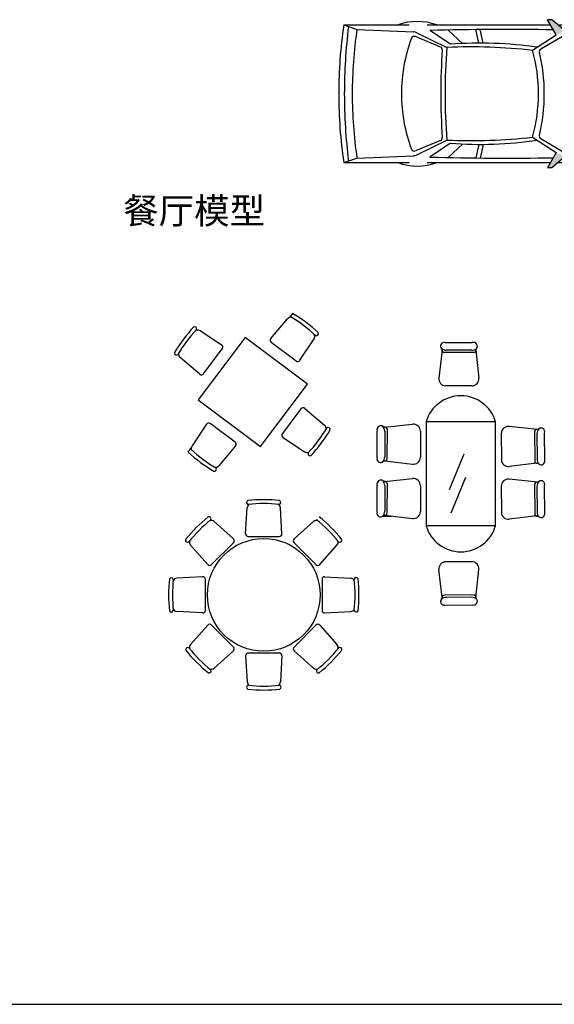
# Model space of a CAD drawing. Header units: inches. Extents: x 100794 to 106273, y 288 to 2276.
# Tile 112 of 149: x 103410 to 103656, y 1282 to 1735. Entities that reach past the tile are written whole.
import ezdxf

# ---------------------------------------------------------------- set-up
doc = ezdxf.new("R2010")
doc.units = ezdxf.units.IN
doc.header["$MEASUREMENT"] = 0
doc.layers.get('0').update_dxf_attribs({"linetype": 'CONTINUOUS'})
doc.layers.add('P', color=1, linetype='CONTINUOUS')
doc.layers.add('家具', color=3, linetype='CONTINUOUS')
doc.styles.add('ATTR', font='romans.shx', dxfattribs={"width": 0.8, "height": 0.7})
doc.styles.get("Standard").update_dxf_attribs({"font": 'ISOCP'})

# ---------------------------------------------------------------- blocks, each defined once
blk = doc.blocks.new('22')
at = {"color": 7}
for p, q in [((-32866, 23570), (-32849, 23869)), ((-32448, 23570), (-32465, 23869)), ((-33007, 23512), (-33230, 23711)), ((-32307, 23512), (-32084, 23711)), ((-32836, 23539), (-32478, 23539)), ((-33303, 23216), (-33502, 23439)), ((-33259, 23215), (-33006, 23468)), ((-32308, 23468), (-32055, 23215)), ((-32012, 23216), (-31813, 23439)), ((-33361, 23075), (-33660, 23058)), ((-31953, 23075), (-31655, 23058)), ((-33330, 22687), (-33330, 23045)), ((-31985, 23045), (-31985, 22687)), ((-33361, 22657), (-33660, 22674)), ((-31953, 22657), (-31655, 22674)), ((-33303, 22516), (-33502, 22293)), ((-33006, 22264), (-33259, 22517)), ((-32055, 22517), (-32308, 22264)), ((-32012, 22516), (-31813, 22293)), ((-33007, 22220), (-33230, 22021)), ((-32866, 22162), (-32849, 21864)), ((-32478, 22194), (-32836, 22194)), ((-32448, 22162), (-32465, 21864)), ((-32307, 22220), (-32084, 22021))]:
    blk.add_line(p, q, dxfattribs=at)
blk.add_circle((-32657, 22866), 650, dxfattribs=at)
for centre, radius, start, end in [((-32833, 23932), 23.4, 112.9328, 259.7712), ((-32799, 23866), 50, 114.9633, 176.7238), ((-32658, 22301), 1663, 83.648, 96.352), ((-32658, 22301), 1618, 83.648, 96.352), ((-32515, 23866), 50, 3.2762, 64.2172), ((-32484, 23932), 23.4, 280.2288, 67.0672), ((-32259, 22466), 1663, 128.648, 141.352), ((-33288, 23743), 23.4, 325.2288, 112.0672), ((-33058, 22468), 1663, 38.648, 51.352), ((-32259, 22466), 1618, 128.648, 141.352), ((-33264, 23674), 50, 48.2762, 109.2172), ((-32051, 23674), 50, 69.9633, 131.7238), ((-33058, 22468), 1618, 38.648, 51.352), ((-32836, 23569), 30, 176.7238, 270), ((-32478, 23569), 30, 270, 3.2762), ((-33536, 23496), 23.4, 157.9328, 304.7712), ((-33465, 23473), 50, 159.9633, 221.7238), ((-33027, 23489), 30, 315, 48.2762), ((-32287, 23489), 30, 131.7238, 225), ((-31850, 23473), 50, 318.2762, 19.2172), ((-31780, 23497), 23.4, 235.2288, 22.0672), ((-33281, 23236), 30, 221.7238, 315), ((-32034, 23236), 30, 225, 318.2762), ((-33724, 23040), 23.4, 10.2288, 157.0672), ((-33360, 23045), 30, 0, 93.2762), ((-31955, 23045), 30, 86.7238, 180), ((-31591, 23042), 23.4, 22.9328, 169.7712), ((-32092, 22865), 1663, 173.648, 186.352), ((-32092, 22865), 1618, 173.648, 186.352), ((-33657, 23008), 50, 93.2762, 154.2172), ((-31658, 23008), 50, 24.9633, 86.7238), ((-33222, 22867), 1618, 353.648, 6.352), ((-33222, 22867), 1663, 353.648, 6.352), ((-33724, 22690), 23.4, 202.9328, 349.7712), ((-33657, 22724), 50, 204.9633, 266.7238), ((-33360, 22687), 30, 266.7238, 0), ((-31955, 22687), 30, 180, 273.2762), ((-31658, 22724), 50, 273.2762, 334.2172), ((-31591, 22692), 23.4, 190.2288, 337.0672), ((-33281, 22496), 30, 45, 138.2762), ((-32034, 22496), 30, 41.7238, 135), ((-33465, 22260), 50, 138.2762, 199.2172), ((-33027, 22243), 30, 311.7238, 45), ((-32287, 22243), 30, 135, 228.2762), ((-31850, 22260), 50, 339.9633, 41.7238), ((-33534, 22235), 23.4, 55.2288, 202.0672), ((-32257, 23265), 1663, 218.648, 231.352), ((-32257, 23265), 1618, 218.648, 231.352), ((-32836, 22164), 30, 90, 183.2762), ((-32478, 22164), 30, 356.7238, 90), ((-33056, 23266), 1618, 308.648, 321.352), ((-33056, 23266), 1663, 308.648, 321.352), ((-31779, 22237), 23.4, 337.9328, 124.7712), ((-33287, 21988), 23.4, 247.9328, 34.7712), ((-33264, 22059), 50, 249.9633, 311.7238), ((-32051, 22059), 50, 228.2762, 289.2172), ((-32026, 21989), 23.4, 145.2288, 292.0672), ((-32831, 21800), 23.4, 100.2288, 247.0672), ((-32799, 21866), 50, 183.2762, 244.2172), ((-32656, 23431), 1618, 263.648, 276.352), ((-32515, 21866), 50, 294.9633, 356.7238), ((-32481, 21800), 23.4, 292.9328, 79.7712), ((-32656, 23431), 1663, 263.648, 276.352)]:
    blk.add_arc(centre, radius, start, end, dxfattribs=at)
blk = doc.blocks.new('69')
at = {"color": 7}
for p, q in [((-25592, 13575), (-25279, 13574)), ((-25626, 13487), (-25664, 13166)), ((-25628, 13473), (-25628, 13492)), ((-25258, 13460), (-25604, 13461)), ((-25285, 13486), (-25580, 13487)), ((-25237, 13491), (-25203, 13165)), ((-25284, 13075), (-25584, 13076)), ((-26293, 12599), (-25967, 12632)), ((-25811, 12661), (-25811, 11461)), ((-25011, 12661), (-25811, 12661)), ((-25011, 11461), (-25011, 12661)), ((-26377, 12244), (-26376, 12556)), ((-26288, 12551), (-26289, 12256)), ((-26261, 12578), (-26263, 12232)), ((-25877, 12552), (-25878, 12251)), ((-24945, 12526), (-24944, 12225)), ((-24528, 12573), (-24854, 12606)), ((-24560, 12552), (-24559, 12206)), ((-24535, 12574), (-24527, 12574)), ((-24533, 12525), (-24532, 12230)), ((-24444, 12218), (-24445, 12531)), ((-25543, 11881), (-25373, 12291)), ((-26288, 12209), (-25969, 12171)), ((-24533, 12184), (-24853, 12145)), ((-26377, 11617), (-26376, 11930)), ((-26293, 11972), (-25967, 12006)), ((-26261, 11951), (-26263, 11605)), ((-25523, 11611), (-25353, 12021)), ((-24528, 11965), (-24854, 11998)), ((-24560, 11944), (-24559, 11598)), ((-26288, 11924), (-26289, 11629)), ((-25877, 11925), (-25878, 11625)), ((-24945, 11917), (-24944, 11617)), ((-24533, 11917), (-24532, 11622)), ((-24444, 11609), (-24445, 11922)), ((-26309, 11574), (-26212, 11574)), ((-26288, 11583), (-25969, 11544)), ((-24533, 11575), (-24853, 11537)), ((-24546, 11574), (-24528, 11574)), ((-25011, 11461), (-25811, 11461)), ((-25284, 11047), (-25584, 11046)), ((-25626, 10635), (-25664, 10956)), ((-25237, 10631), (-25203, 10957)), ((-25628, 10649), (-25628, 10630)), ((-25258, 10663), (-25604, 10661)), ((-25285, 10636), (-25580, 10635)), ((-25592, 10547), (-25279, 10548))]:
    blk.add_line(p, q, dxfattribs=at)
for centre, radius, start, end in [((-25603, 13534), 42.4, 75.4868, 220.9037), ((-25265, 13532), 44.3, 322.1304, 108.9495), ((-25580, 13568), 81, 224.4455, 269.782), ((-25704, 13465), 81, 15.5336, 30.9105), ((-25602, 13485), 24, 174.86, 267.2711), ((-25284, 13567), 81, 269.782, 314.9942), ((-25263, 13487), 27.3, 274.4927, 4.2603), ((-25161, 13462), 81, 148.1602, 159.1252), ((-25584, 13157), 81, 172.9346, 269.782), ((-25284, 13156), 81, 269.782, 6.6293), ((-25411, 12544), 417, 16.2911, 163.7089), ((-26334, 12571), 44.3, 52.1304, 198.9495), ((-25958, 12552), 81, 359.782, 96.6293), ((-26369, 12551), 81, 359.782, 44.9942), ((-26264, 12675), 81, 238.1602, 249.1252), ((-26289, 12572), 27.3, 4.4927, 94.2603), ((-24864, 12526), 81, 83.3707, 180.218), ((-24533, 12546), 27.3, 85.7397, 175.5073), ((-24452, 12525), 81, 135.0058, 180.218), ((-24557, 12649), 81, 290.8748, 301.8398), ((-24487, 12545), 44.3, 341.0505, 127.8696), ((-26336, 12233), 42.4, 165.4868, 310.9037), ((-26370, 12256), 81, 314.4455, 359.782), ((-26267, 12131), 81, 105.5336, 120.9105), ((-26287, 12233), 24, 264.86, 357.2711), ((-25959, 12252), 81, 262.9346, 359.782), ((-24863, 12226), 81, 180.218, 277.0654), ((-24535, 12207), 24, 182.7289, 275.14), ((-24555, 12105), 81, 59.0895, 74.4664), ((-24451, 12230), 81, 180.218, 225.5545), ((-24485, 12207), 42.4, 229.0963, 14.5132), ((-26334, 11944), 44.3, 52.1304, 198.9495), ((-26369, 11925), 81, 359.782, 44.9942), ((-26264, 12048), 81, 238.1602, 249.1252), ((-26289, 11945), 27.3, 4.4927, 94.2603), ((-25958, 11925), 81, 359.782, 96.6293), ((-24864, 11918), 81, 83.3707, 180.218), ((-24533, 11938), 27.3, 85.7397, 175.5073), ((-24452, 11917), 81, 135.0058, 180.218), ((-24557, 12040), 81, 290.8748, 301.8398), ((-24487, 11937), 44.3, 341.0505, 127.8696), ((-26336, 11606), 42.4, 165.4868, 310.9037), ((-26370, 11629), 81, 314.4455, 359.782), ((-26287, 11606), 24, 264.86, 357.2711), ((-25959, 11625), 81, 262.9346, 359.782), ((-24863, 11617), 81, 180.218, 277.0654), ((-24535, 11599), 24, 182.7289, 275.14), ((-24451, 11622), 81, 180.218, 225.5545), ((-24485, 11599), 42.4, 229.0963, 14.5132), ((-26267, 11505), 81, 105.5336, 120.9105), ((-24555, 11497), 81, 59.0895, 74.4664), ((-25411, 11578), 417, 196.2911, 343.7089), ((-25584, 10965), 81, 90.218, 187.0654), ((-25284, 10966), 81, 353.3707, 90.218), ((-25603, 10588), 42.4, 139.0963, 284.5132), ((-25580, 10554), 81, 90.218, 135.5545), ((-25704, 10657), 81, 329.0895, 344.4664), ((-25602, 10637), 24, 92.7289, 185.14), ((-25284, 10555), 81, 45.0058, 90.218), ((-25265, 10590), 44.3, 251.0505, 37.8696), ((-25263, 10635), 27.3, 355.7397, 85.5073), ((-25161, 10660), 81, 200.8748, 211.8398)]:
    blk.add_arc(centre, radius, start, end, dxfattribs=at)
blk = doc.blocks.new('9')
at = {"layer": 'P', "color": 1}
for p, q in [((-111, 1165), (643, 1165)), ((-111, 1165), (40, 1113)), ((850, 1165), (2274, 1165)), ((2339, 1050), (2239, 1226)), ((2289, 1226), (2239, 1226)), ((2441, 1096), (2289, 1226)), ((2360, 1165), (3104, 1165)), ((3368, 1165), (3651, 1165)), ((3921, 1121), (3670, 1163)), ((40, 1113), (691, 1086)), ((1004, 911), (714, 1032)), ((731, 1076), (1078, 906)), ((1118, 943), (882, 1103)), ((1093, 1107), (1259, 951)), ((1446, 956), (1412, 1112)), ((1497, 956), (1462, 1113)), ((2065, 873), (2339, 1050)), ((2161, 889), (2439, 1052)), ((3750, 1084), (2441, 1096)), ((3747, 1098), (3831, 701)), ((3747, 1098), (3954, 1098)), ((3791, 1065), (3869, 701)), ((3791, 1065), (3916, 1065)), ((3916, 1065), (3993, 701)), ((4029, 724), (3959, 1085)), ((2516, 969), (3769, 992)), ((2767, 701), (2751, 973)), ((2810, 863), (3791, 887)), ((2826, 701), (2810, 863)), ((2595, 701), (2628, 372)), ((2595, 701), (3993, 701)), ((2767, 701), (2767, 372)), ((3831, 701), (3831, 372)), ((3869, 701), (3869, 372)), ((3910, 701), (3910, 372)), ((3952, 701), (3952, 372)), ((3993, 701), (3993, 372)), ((4030, 372), (4030, 713)), ((3869, 618), (3993, 618)), ((3869, 536), (3993, 536)), ((2628, 372), (2595, 43)), ((2767, 43), (2767, 372)), ((3831, 43), (3831, 372)), ((3869, 454), (3993, 454)), ((3869, 372), (3993, 372)), ((3869, 43), (3869, 372)), ((3910, 43), (3910, 372)), ((3952, 43), (3952, 372)), ((3993, 43), (3993, 372)), ((4030, 372), (4030, 30)), ((3869, 289), (3993, 289)), ((3869, 207), (3993, 207)), ((3869, 125), (3993, 125)), ((2595, 43), (3993, 43)), ((2767, 43), (2751, -230)), ((2826, 43), (2810, -120)), ((3747, -354), (3831, 43)), ((3791, -322), (3869, 43)), ((3916, -322), (3993, 43)), ((4029, 19), (3959, -342)), ((1004, -167), (714, -288)), ((731, -333), (1078, -163)), ((1118, -199), (882, -359)), ((1093, -364), (1259, -208)), ((1446, -213), (1412, -369)), ((1497, -212), (1462, -370)), ((2065, -130), (2339, -307)), ((2161, -145), (2439, -309)), ((2516, -226), (3769, -249)), ((2810, -120), (3791, -144)), ((2339, -307), (2239, -483)), ((3791, -322), (3916, -322)), ((-111, -422), (40, -370)), ((-111, -422), (643, -422)), ((40, -370), (691, -343)), ((850, -422), (2274, -422)), ((2441, -353), (2289, -483)), ((2360, -422), (3104, -422)), ((3750, -341), (2441, -353)), ((3368, -422), (3651, -422)), ((3921, -378), (3670, -420)), ((3747, -354), (3954, -354)), ((2289, -483), (2239, -483))]:
    blk.add_line(p, q, dxfattribs=at)
for centre, radius, start, end in [((5241, 372), 5411, 171.5672, 180), ((6193, 372), 6298, 172.9338, 180), ((736, 574), 632, 69.2613, 110.7387), ((3247, 135), 1059, 76.4679, 103.5321), ((3651, 1048), 117, 80.4445, 90), ((5106, 372), 5120, 171.6755, 180), ((701, 1001), 33, 67.3717, 159.3311), ((687, 984), 102, 63.9223, 87.6778), ((1767, -32645), 33759, 89.0862, 91.5015), ((2456, 1022), 34.6, 23.7677, 120.3986), ((980, 372), 1648, 11.5129, 23.7677), ((3914, 1076), 45.7, 11.0781, 80.4445), ((2370, 372), 1817, 159.3311, 180), ((992, 880), 33, 356.018, 67.3717), ((1356, -5508), 6420, 83.6568, 92.4782), ((1463, -3614), 4570, 81.7391, 94.3382), ((8298, 372), 7291, 176.018, 180), ((7492, 372), 6436, 175.2345, 180), ((276, 372), 1858, 0, 15.6527), ((2178, 859), 34.6, 120.3986, 193.4983), ((149, 372), 2052, 0, 13.4983), ((3974, 713), 56.3, 0, 11.0781), ((5241, 372), 5411, 180, 188.4328), ((6193, 372), 6298, 180, 187.0662), ((5106, 372), 5120, 180, 188.3245), ((2370, 372), 1817, 180, 200.6689), ((8298, 372), 7291, 180, 183.982), ((7492, 372), 6436, 180, 184.7655), ((276, 372), 1858, 344.3473, 0), ((149, 372), 2052, 346.5017, 0), ((980, 372), 1648, 336.2323, 348.4871), ((3974, 30), 56.3, 348.9219, 0), ((2178, -116), 34.6, 166.5017, 239.6014), ((992, -137), 33, 292.6283, 3.982), ((1356, 6251), 6420, 267.5219, 276.3432), ((1463, 4358), 4570, 265.6618, 278.2609), ((701, -258), 33, 200.6689, 292.6283), ((687, -241), 102, 272.3222, 296.0777), ((2456, -279), 34.6, 239.6014, 336.2323), ((736, 169), 632, 249.2613, 290.7387), ((1767, 33388), 33759, 268.4985, 270.9138), ((3247, 608), 1059, 256.4679, 283.5321), ((3651, -305), 117, 270, 279.5555), ((3914, -333), 45.7, 279.5555, 348.9219)]:
    blk.add_arc(centre, radius, start, end, dxfattribs=at)
for points in [[(2339, 1050), (2441, 1096), (2239, 1226), (2289, 1226)], [(2595, 701), (2628, 372), (2767, 701), (2767, 43)], [(2628, 372), (2595, 43), (2767, 43)], [(2339, -307), (2441, -353), (2239, -483), (2289, -483)]]:
    blk.add_solid(points, dxfattribs=at)
at = {"layer": 'P', "color": 1, "style": 'ATTR', "oblique": -180, "text_generation_flag": 4, "width": 0.8, "flags": 9}
blk.add_attdef('ESTCODE', (4030, 372), '', height=17.5, dxfattribs=at)
blk = doc.blocks.new('车')
at = {"linetype": 'Continuous'}
blk.add_blockref('9', (421, -1460), dxfattribs=at)
blk = doc.blocks.new('19')
at = {"color": 7}
for p, q in [((-34470, 25123), (-34277, 25351)), ((-34241, 25375), (-34277, 25351)), ((-34219, 25414), (-34259, 25363)), ((-35036, 25047), (-35285, 25212)), ((-34135, 24872), (-33970, 25121)), ((-35244, 24717), (-35029, 25004)), ((-34178, 24864), (-34465, 25079)), ((-35287, 24712), (-35516, 24905)), ((-34121, 24312), (-34336, 24026)), ((-34077, 24317), (-33849, 24125)), ((-35210, 24136), (-35376, 23887)), ((-34881, 23928), (-35167, 24143)), ((-34328, 23983), (-34079, 23817)), ((-35420, 23813), (-35382, 23866)), ((-35389, 23846), (-35376, 23887)), ((-34876, 23885), (-35069, 23656))]:
    blk.add_line(p, q, dxfattribs=at)
blk.add_lwpolyline([(-34766, 25136), (-35306, 24416), (-34586, 23876), (-34046, 24596)], close=True, dxfattribs=at)
for centre, radius, start, end in [((-35063, 23981), 1618, 46.7668, 59.4708), ((-35063, 23981), 1663, 46.7668, 59.4708), ((-34147, 24117), 1663, 136.7668, 149.4708), ((-34147, 24117), 1618, 136.7668, 149.4708), ((-35347, 25236), 23.4, 333.3476, 120.1861), ((-35313, 25171), 50, 56.395, 117.336), ((-34447, 25103), 30, 139.8427, 233.1188), ((-34012, 25148), 50, 326.395, 28.1555), ((-33944, 25181), 23.4, 243.3476, 30.1861), ((-35053, 25022), 30, 323.1188, 56.395), ((-35557, 24956), 23.4, 166.0516, 312.8901), ((-35483, 24943), 50, 168.0822, 229.8427), ((-34160, 24888), 30, 233.1188, 326.395), ((-35268, 24735), 30, 229.8427, 323.1188), ((-34097, 24294), 30, 49.8427, 143.1188), ((-35185, 24119), 30, 53.1188, 146.395), ((-35217, 24913), 1618, 316.7668, 329.4708), ((-33881, 24086), 50, 348.0822, 49.8427), ((-33807, 24074), 23.4, 346.0516, 132.8901), ((-34312, 24008), 30, 143.1188, 236.395), ((-35217, 24913), 1663, 316.7668, 329.4708), ((-34899, 23904), 30, 319.8427, 53.1188), ((-34281, 25025), 1663, 226.7668, 239.4708), ((-34281, 25025), 1618, 226.7668, 239.4708), ((-34051, 23859), 50, 236.395, 297.336), ((-34017, 23794), 23.4, 153.3476, 300.1861), ((-35120, 23615), 23.4, 256.0516, 42.8901), ((-35107, 23688), 50, 258.0822, 319.8427)]:
    blk.add_arc(centre, radius, start, end, dxfattribs=at)

msp = doc.modelspace()

# ---------------------------------------------------------------- linework, layer by layer
msp.add_line((101017.46248, 1281.62044), (106272.66502, 1281.62044))

# ---------------------------------------------------------------- block references
at = {"layer": '家具', "xscale": 0.03989510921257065, "yscale": 0.03989510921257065, "zscale": 0.03989510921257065}
for name, p in [('车', (103546.84525, 1744.12164)), ('19', (104900.76991, 585.74463)), ('69', (104626.8241, 1044.61655)), ('22', (104825.24609, 557.82923))]:
    msp.add_blockref(name, p, dxfattribs=at)

# ---------------------------------------------------------------- texts
at = {"insert": (103457.68501, 1652.81695), "char_height": 11.9685328, "width": 70.1594951, "attachment_point": 1}
msp.add_mtext('{\\f宋体|b0|i0|c134|p54;餐厅模型}', dxfattribs=at)

doc.saveas('drawing.dxf')
